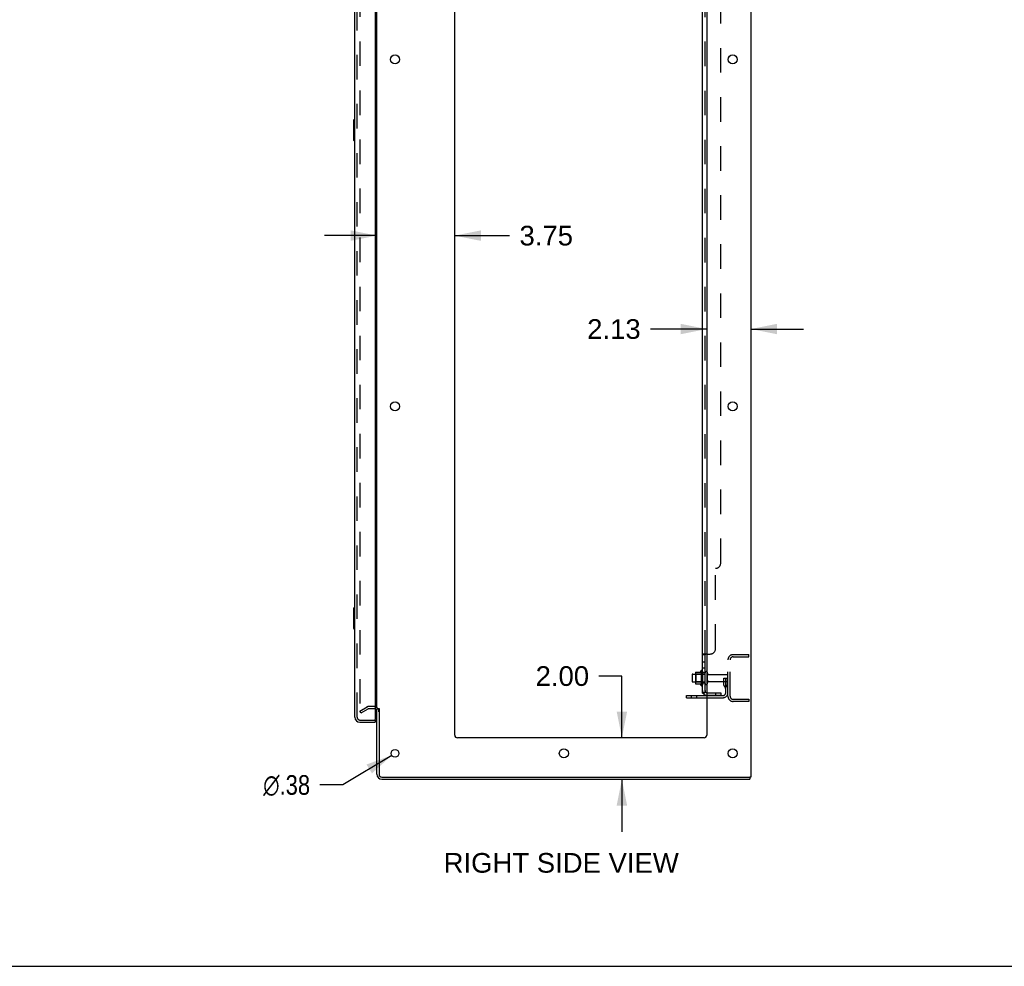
# Model space of a CAD drawing. Header units: inches. Extents: x 0 to 215, y 0 to 139.
# Tile 61 of 117: x 108 to 156, y 0 to 46. Entities that reach past the tile are written whole.
import ezdxf

# ---------------------------------------------------------------- set-up
doc = ezdxf.new("R2010")
doc.units = ezdxf.units.IN
doc.header["$LTSCALE"] = 11.804375
doc.header["$MEASUREMENT"] = 0
doc.linetypes.add('HIDDEN', pattern=[0.2, 0.1, -0.1])
doc.layers.get('0').update_dxf_attribs({"linetype": 'CONTINUOUS'})
for name, color, linetype in [('DEFAULT_2', 8, 'HIDDEN'), ('DIMENSIONS', 7, 'CONTINUOUS'), ('DOOR_ASSEMBLY', 7, 'CONTINUOUS'), ('SUBPANEL', 7, 'CONTINUOUS')]:
    doc.layers.add(name, color=color, linetype=linetype)
doc.styles.get("Standard").update_dxf_attribs({"font": 'arial.ttf'})
doc.styles.add('TEXTSTYLE_1', font='gdt', dxfattribs={"width": 0.8})
doc.dimstyles.new('DIMSTYLE_1', dxfattribs={"dimtxt": 0.946875, "dimasz": 1.2625, "dimexe": 0.09, "dimexo": 0.07, "dimgap": 0.0375, "dimtad": 0, "dimtih": 1, "dimtoh": 1, "dimzin": 4, "dimdsep": 46, "dimtxsty": 'Standard', "dimblk": '_FILLED', "dimblk1": '_FILLED', "dimblk2": '_FILLED', "dimcen": 0.09, "dimadec": 3, "dimazin": 1, "dimtfac": 1, "dimtdec": 3, "dimtofl": 0, "dimtmove": 0, "dimatfit": 3, "dimldrblk": '_FILLED', "dimfxl": 0, "dimtolj": 1, "dimtzin": 4, "dimarcsym": 0})
doc.dimstyles.new('DIMSTYLE_2', dxfattribs={"dimtxt": 0.946875, "dimasz": 1.2625, "dimexe": 0.09, "dimexo": 0.07, "dimgap": 0.09, "dimtad": 0, "dimtih": 1, "dimtoh": 1, "dimzin": 4, "dimdsep": 46, "dimtxsty": 'Standard', "dimblk": '_FILLED', "dimblk1": '_FILLED', "dimblk2": '_FILLED', "dimcen": 0.09, "dimadec": 3, "dimazin": 1, "dimtfac": 1, "dimtdec": 3, "dimtofl": 0, "dimtmove": 0, "dimatfit": 1, "dimldrblk": '_FILLED', "dimfxl": 0, "dimtolj": 1, "dimtzin": 4, "dimarcsym": 0})

# ---------------------------------------------------------------- blocks, each defined once
blk = doc.blocks.new('_FILLED')
at = {"color": 0, "linetype": 'ByBlock'}
blk.add_solid([(0, 0), (-1, 0.2), (-1, -0.2)], dxfattribs=at)
blk = doc.blocks.new('*D14')
at = {"layer": 'DIMENSIONS', "color": 2, "linetype": 'Continuous'}
for p, q in [((125.657, 35.171), (123.132, 35.171)), ((129.407, 35.171), (132.048, 35.171))]:
    blk.add_line(p, q, dxfattribs=at)
at = {"layer": 'DIMENSIONS', "color": 2, "linetype": 'Continuous', "xscale": 1.2625, "yscale": 1.2625, "zscale": 1.2625}
blk.add_blockref('_FILLED', (125.657, 35.171), dxfattribs=at)
at = {"layer": 'DIMENSIONS', "color": 2, "linetype": 'Continuous', "xscale": 1.2625, "yscale": 1.2625, "zscale": 1.2625, "rotation": 180}
blk.add_blockref('_FILLED', (129.407, 35.171), dxfattribs=at)
at = {"layer": 'DIMENSIONS', "color": 2, "linetype": 'Continuous', "insert": (132.522, 35.644), "char_height": 0.9469, "width": 2.57311, "attachment_point": 1, "line_spacing_factor": 0.9}
blk.add_mtext('3.75', dxfattribs=at)
blk = doc.blocks.new('*D15')
at = {"layer": 'DIMENSIONS', "color": 2, "linetype": 'Continuous'}
for p, q in [((141.532, 30.675), (138.825, 30.675)), ((143.657, 30.675), (146.182, 30.675))]:
    blk.add_line(p, q, dxfattribs=at)
at = {"layer": 'DIMENSIONS', "color": 2, "linetype": 'Continuous', "xscale": 1.2625, "yscale": 1.2625, "zscale": 1.2625}
blk.add_blockref('_FILLED', (141.532, 30.675), dxfattribs=at)
at = {"layer": 'DIMENSIONS', "color": 2, "linetype": 'Continuous', "xscale": 1.2625, "yscale": 1.2625, "zscale": 1.2625, "rotation": 180}
blk.add_blockref('_FILLED', (143.657, 30.675), dxfattribs=at)
at = {"layer": 'DIMENSIONS', "color": 2, "linetype": 'Continuous', "insert": (138.352, 31.149), "char_height": 0.9469, "width": 2.57311, "attachment_point": 3, "line_spacing_factor": 0.9}
blk.add_mtext('2.13', dxfattribs=at)
blk = doc.blocks.new('*D16')
at = {"layer": 'DIMENSIONS', "color": 2, "linetype": 'Continuous'}
for p, q in [((137.449, 13.97), (136.345, 13.97)), ((137.449, 11.001), (137.449, 13.97)), ((137.449, 9.001), (137.449, 6.476))]:
    blk.add_line(p, q, dxfattribs=at)
at = {"layer": 'DIMENSIONS', "color": 2, "linetype": 'Continuous', "xscale": 1.2625, "yscale": 1.2625, "zscale": 1.2625}
for p, rotation in [((137.449, 11.001), 270), ((137.449, 9.001), 90)]:
    blk.add_blockref('_FILLED', p, dxfattribs=dict(at, rotation=rotation))
at = {"layer": 'DIMENSIONS', "color": 2, "linetype": 'Continuous', "insert": (135.871, 14.444), "char_height": 0.9469, "width": 2.57311, "attachment_point": 3, "line_spacing_factor": 0.9}
blk.add_mtext('2.00', dxfattribs=at)
blk = doc.blocks.new('*D18')
at = {"layer": 'DIMENSIONS', "color": 2, "linetype": 'Continuous'}
for p, q in [((126.371, 10.154), (124.024, 8.73)), ((124.024, 8.73), (122.919, 8.73))]:
    blk.add_line(p, q, dxfattribs=at)
at = {"layer": 'DIMENSIONS', "color": 2, "linetype": 'Continuous', "xscale": 1.2625, "yscale": 1.2625, "zscale": 1.2625, "rotation": 31.2392584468}
blk.add_blockref('_FILLED', (126.371, 10.154), dxfattribs=at)
at = {"layer": 'DIMENSIONS', "color": 2, "linetype": 'Continuous', "insert": (122.446, 9.203), "char_height": 0.94688, "width": 3.09993, "attachment_point": 3, "line_spacing_factor": 0.9, "style": 'TEXTSTYLE_1'}
blk.add_mtext('{\\fgdt;n}\\fArial;.38', dxfattribs=at)

msp = doc.modelspace()

# ---------------------------------------------------------------- linework, layer by layer
at = {"color": 3, "linetype": 'Continuous'}
for p, q in [((143.657, 94.897), (143.657, 9.105)), ((125.657, 12.449), (125.657, 91.553)), ((129.407, 11.126), (129.407, 91.501)), ((141.532, 91.501), (141.532, 11.126)), ((140.553, 13.032), (141.532, 13.032)), ((125.657, 9.247), (125.657, 12.397)), ((125.761, 12.408), (125.761, 9.247)), ((141.407, 11.001), (129.532, 11.001)), ((125.903, 9.105), (143.567, 9.105)), ((143.657, 9.105), (143.601, 9.105)), ((125.903, 9.001), (143.605, 9.001))]:
    msp.add_line(p, q, dxfattribs=at)
at = {"color": 7, "linetype": 'Continuous'}
for p, q in [((141.258, 14.232), (141.258, 13.52)), ((140.828, 14.033), (140.828, 13.718)), ((140.858, 14.063), (140.992, 14.063)), ((140.992, 14.131), (140.992, 13.62)), ((141.002, 14.153), (141.23, 14.153)), ((140.858, 13.688), (140.992, 13.688)), ((141.002, 13.598), (141.23, 13.598)), ((140.553, 12.928), (140.553, 13.032)), ((140.553, 12.928), (141.532, 12.928)), ((125.761, 12.397), (125.657, 12.397)), ((143.567, 9.105), (143.601, 9.105)), ((143.605, 9.105), (143.605, 9.001)), ((0, 0), (214.625, 0))]:
    msp.add_line(p, q, dxfattribs=at)
at = {"color": 3, "linetype": 'Continuous'}
for centre, radius in [((126.532, 43.651), 0.219), ((142.782, 43.651), 0.219), ((126.532, 26.951), 0.219), ((142.782, 26.951), 0.219), ((126.532, 10.251), 0.188), ((134.657, 10.251), 0.219), ((142.782, 10.251), 0.219)]:
    msp.add_circle(centre, radius, dxfattribs=at)
at = {"color": 7, "linetype": 'Continuous'}
for centre, radius, start, end in [((141.858, 13.876), 0.698, 149.3369, 156.0321), ((141.289, 14.21), 0.0384, 0, 145.5503), ((140.858, 14.033), 0.03, 90, 180), ((141.002, 14.143), 0.01, 90, 174.8062), ((141.133, 14.131), 0.141, 174.7919, 180), ((141.211, 14.163), 0.01, 270, 336.0321), ((141.508, 14.133), 0.055, 64.0906, 180), ((140.858, 13.718), 0.03, 180, 270), ((141.133, 13.62), 0.141, 180, 185.2081), ((141.002, 13.608), 0.01, 185.1938, 270), ((141.211, 13.588), 0.01, 23.9679, 90), ((141.858, 13.876), 0.698, 203.9679, 210.6631), ((141.289, 13.542), 0.0384, 214.4497, 360), ((141.508, 13.618), 0.055, 180, 295.9094)]:
    msp.add_arc(centre, radius, start, end, dxfattribs=at)
at = {"color": 3, "linetype": 'Continuous'}
for centre, radius, start, end in [((125.514, 12.254), 0.142, 0, 63.5297), ((129.532, 11.126), 0.125, 180, 270), ((141.407, 11.126), 0.125, 270, 360), ((125.903, 9.247), 0.246, 180, 270), ((125.903, 9.247), 0.142, 180, 270)]:
    msp.add_arc(centre, radius, start, end, dxfattribs=at)
at = {"layer": 'DEFAULT_2', "color": 8, "linetype": 'HIDDEN'}
for p, q in [((124.844, 91.735), (124.844, 12.266)), ((142.553, 12.997), (142.553, 14.754)), ((142.657, 12.997), (142.657, 14.754)), ((142.799, 15.001), (143.553, 15.001)), ((142.799, 14.897), (143.553, 14.897)), ((143.553, 14.897), (143.553, 15.001)), ((141.012, 14.059), (140.992, 14.079)), ((140.992, 14.063), (141.453, 14.063)), ((141.308, 14.059), (141.012, 14.059)), ((141.012, 14.059), (141.012, 13.692)), ((141.308, 14.059), (141.328, 14.079)), ((141.308, 14.059), (141.308, 13.692)), ((141.328, 14.21), (141.328, 13.542)), ((141.453, 13.618), (141.453, 14.133)), ((141.563, 13.618), (141.563, 14.133)), ((141.625, 14.041), (142.523, 14.041)), ((142.359, 13.876), (142.449, 13.876)), ((142.359, 13.535), (142.359, 13.876)), ((142.449, 13.876), (142.553, 13.876)), ((142.449, 13.175), (142.449, 13.876)), ((142.463, 13.535), (142.463, 13.876)), ((142.553, 13.876), (142.514, 13.876)), ((141.012, 13.692), (140.992, 13.672)), ((140.992, 13.688), (141.453, 13.688)), ((141.308, 13.692), (141.012, 13.692)), ((141.308, 13.692), (141.328, 13.672)), ((141.625, 13.711), (142.523, 13.711)), ((142.463, 13.701), (142.359, 13.701)), ((142.38, 13.469), (142.429, 13.401)), ((142.465, 13.529), (142.514, 13.462)), ((140.8, 12.928), (140.8, 13.032)), ((141.056, 12.928), (141.056, 13.032)), ((141.532, 13.032), (142.306, 13.032)), ((141.532, 12.928), (142.306, 12.928)), ((142.799, 12.855), (143.553, 12.855)), ((143.553, 12.855), (143.553, 12.751)), ((124.844, 12.286), (125.184, 12.482)), ((124.896, 12.196), (125.236, 12.392)), ((125.514, 12.501), (125.252, 12.501)), ((125.514, 12.397), (125.252, 12.397)), ((143.553, 12.751), (142.799, 12.751)), ((124.896, 12.196), (124.844, 12.286))]:
    msp.add_line(p, q, dxfattribs=at)
for points in [[(124.844, 12.266), (124.844, 12.264), (124.845, 12.262), (124.845, 12.26)], [(124.862, 12.246), (124.86, 12.247), (124.858, 12.247), (124.856, 12.247), (124.854, 12.248), (124.852, 12.249), (124.851, 12.251), (124.849, 12.252), (124.848, 12.254), (124.847, 12.256), (124.846, 12.258), (124.845, 12.26)], [(124.869, 12.249), (124.867, 12.248), (124.866, 12.247), (124.864, 12.247), (124.862, 12.246), (124.862, 12.246)]]:
    msp.add_lwpolyline(points, dxfattribs=at)
for centre, radius, start, end in [((142.799, 14.754), 0.246, 90, 180), ((142.799, 14.754), 0.142, 90, 180), ((141.508, 14.133), 0.055, 360, 64.0906), ((141.625, 14.103), 0.0625, 180, 270), ((142.523, 14.011), 0.03, 360, 90), ((142.523, 13.741), 0.03, 270, 0), ((141.508, 13.618), 0.055, 295.9094, 0), ((141.625, 13.648), 0.0625, 90, 180), ((142.473, 13.535), 0.114, 180, 215.7539), ((142.345, 13.34), 0.104, 0, 35.7539), ((142.473, 13.535), 0.01, 180, 215.7539), ((142.345, 13.34), 0.208, 0, 35.7539), ((142.306, 13.175), 0.246, 270, 360), ((142.306, 13.175), 0.142, 270, 360), ((142.799, 12.997), 0.246, 180, 270), ((142.799, 12.997), 0.142, 180, 270), ((125.252, 12.364), 0.137, 90, 120), ((125.252, 12.364), 0.033, 90, 120), ((125.514, 12.254), 0.246, 0, 90), ((125.514, 12.254), 0.142, 63.5297, 90)]:
    msp.add_arc(centre, radius, start, end, dxfattribs=at)
at = {"layer": 'DOOR_ASSEMBLY', "color": 3, "linetype": 'Continuous'}
for p, q in [((124.599, 11.997), (124.599, 92.004)), ((125.578, 92.127), (125.578, 11.875)), ((124.845, 11.751), (125.578, 11.751))]:
    msp.add_line(p, q, dxfattribs=at)
at = {"layer": 'DOOR_ASSEMBLY', "color": 8, "linetype": 'HIDDEN'}
for p, q in [((124.703, 11.997), (124.703, 92.004)), ((124.845, 11.855), (125.558, 11.855))]:
    msp.add_line(p, q, dxfattribs=at)
at = {"layer": 'DOOR_ASSEMBLY', "color": 7, "linetype": 'Continuous'}
for p, q in [((124.599, 40.751), (124.554, 40.751)), ((124.539, 40.736), (124.539, 39.766)), ((124.585, 40.651), (124.585, 39.851)), ((124.554, 39.751), (124.599, 39.751)), ((124.539, 17.236), (124.539, 16.266)), ((124.599, 17.251), (124.554, 17.251)), ((124.585, 17.151), (124.585, 16.351)), ((124.554, 16.251), (124.599, 16.251)), ((125.558, 11.855), (125.578, 11.855)), ((125.578, 11.855), (125.578, 11.751))]:
    msp.add_line(p, q, dxfattribs=at)
for points in [[(124.584, 40.687), (124.584, 40.681), (124.585, 40.675), (124.585, 40.669), (124.585, 40.663), (124.585, 40.657), (124.585, 40.651)], [(124.585, 39.851), (124.585, 39.845), (124.585, 39.838), (124.585, 39.832), (124.585, 39.826), (124.584, 39.82), (124.584, 39.815)], [(124.584, 17.187), (124.584, 17.181), (124.585, 17.175), (124.585, 17.169), (124.585, 17.163), (124.585, 17.157), (124.585, 17.151)], [(124.585, 16.351), (124.585, 16.345), (124.585, 16.338), (124.585, 16.332), (124.585, 16.326), (124.584, 16.32), (124.584, 16.315)]]:
    msp.add_lwpolyline(points, dxfattribs=at)
for centre, radius, start, end in [((124.554, 40.736), 0.015, 90, 180), ((124.584, 40.736), 0.015, 0, 90), ((124.554, 39.766), 0.015, 180, 270), ((124.584, 39.766), 0.015, 270, 360), ((124.554, 17.236), 0.015, 90, 180), ((124.584, 17.236), 0.015, 0, 90), ((124.554, 16.266), 0.015, 180, 270), ((124.584, 16.266), 0.015, 270, 360), ((124.763, 12.141), 0.26, 270, 272.5866)]:
    msp.add_arc(centre, radius, start, end, dxfattribs=at)
at = {"layer": 'DOOR_ASSEMBLY', "color": 3, "linetype": 'Continuous'}
for centre, radius, start, end in [((124.845, 11.997), 0.246, 180, 270), ((125.558, 11.875), 0.02, 270, 360)]:
    msp.add_arc(centre, radius, start, end, dxfattribs=at)
at = {"layer": 'DOOR_ASSEMBLY', "color": 8, "linetype": 'HIDDEN'}
msp.add_arc((124.845, 11.997), 0.142, 180, 270, dxfattribs=at)
at = {"layer": 'SUBPANEL', "color": 3, "linetype": 'Continuous'}
for p, q in [((141.328, 13.157), (141.328, 90.845)), ((141.532, 15.032), (141.382, 15.032))]:
    msp.add_line(p, q, dxfattribs=at)
at = {"layer": 'SUBPANEL', "color": 8, "linetype": 'HIDDEN'}
for p, q in [((141.453, 14.997), (141.453, 89.005)), ((142.203, 19.407), (142.203, 84.595)), ((141.953, 15.282), (141.953, 19.157)), ((141.454, 15.001), (141.453, 15)), ((141.478, 15.025), (141.478, 15.024)), ((141.532, 15.032), (141.703, 15.032)), ((141.453, 14.635), (141.328, 14.635)), ((141.453, 14.354), (141.328, 14.354)), ((141.453, 14.126), (141.328, 14.126)), ((141.453, 13.626), (141.328, 13.626)), ((141.429, 13.157), (141.478, 13.198)), ((141.565, 13.157), (142.203, 13.157)), ((142.203, 13.032), (141.565, 13.032)), ((141.953, 13.157), (141.953, 13.032)), ((142.203, 13.157), (142.203, 13.032))]:
    msp.add_line(p, q, dxfattribs=at)
at = {"layer": 'SUBPANEL', "color": 7, "linetype": 'Continuous'}
for p, q in [((141.453, 14.997), (141.328, 14.997)), ((141.453, 13.157), (141.453, 14.997)), ((141.453, 13.157), (141.328, 13.157)), ((141.382, 13.119), (141.429, 13.157))]:
    msp.add_line(p, q, dxfattribs=at)
at = {"layer": 'SUBPANEL', "color": 3, "linetype": 'Continuous'}
for points in [[(141.354, 15.018), (141.35, 15.017), (141.347, 15.015), (141.344, 15.014), (141.341, 15.012), (141.338, 15.01), (141.335, 15.009), (141.333, 15.007), (141.331, 15.005), (141.33, 15.003), (141.329, 15.001), (141.328, 15), (141.328, 14.998), (141.328, 14.997)], [(141.382, 15.032), (141.38, 15.03), (141.377, 15.029), (141.375, 15.027), (141.371, 15.026), (141.368, 15.024), (141.365, 15.023), (141.361, 15.021), (141.354, 15.018)], [(141.357, 13.134), (141.35, 13.137), (141.347, 13.138), (141.344, 13.14), (141.341, 13.141), (141.338, 13.143), (141.335, 13.145), (141.333, 13.147), (141.331, 13.149), (141.33, 13.15), (141.329, 13.152), (141.328, 13.154), (141.328, 13.156), (141.328, 13.157)], [(141.382, 13.119), (141.38, 13.121), (141.377, 13.123), (141.375, 13.125), (141.371, 13.127), (141.368, 13.129), (141.365, 13.13), (141.361, 13.132), (141.357, 13.134)]]:
    msp.add_lwpolyline(points, dxfattribs=at)
at = {"layer": 'SUBPANEL', "color": 8, "linetype": 'HIDDEN'}
for points in [[(141.333, 15.007), (141.331, 15.005), (141.33, 15.003), (141.329, 15.001), (141.328, 15), (141.328, 14.998)], [(141.341, 15.012), (141.338, 15.01), (141.335, 15.009)], [(141.382, 15.032), (141.38, 15.03), (141.377, 15.029), (141.375, 15.027), (141.371, 15.026)], [(141.453, 15), (141.453, 14.998), (141.453, 14.997)], [(141.461, 15.008), (141.46, 15.007), (141.458, 15.005), (141.456, 15.004), (141.455, 15.003), (141.454, 15.001)], [(141.472, 15.016), (141.471, 15.015), (141.469, 15.014)], [(141.476, 15.021), (141.475, 15.019), (141.474, 15.018)], [(141.478, 15.032), (141.479, 15.03), (141.479, 15.029), (141.479, 15.027), (141.478, 15.025)], [(141.457, 13.18), (141.457, 13.18), (141.457, 13.18), (141.456, 13.18), (141.456, 13.18), (141.455, 13.179), (141.455, 13.179), (141.454, 13.179), (141.454, 13.178), (141.453, 13.178), (141.453, 13.178), (141.452, 13.177), (141.452, 13.177), (141.451, 13.177), (141.45, 13.176), (141.45, 13.176), (141.449, 13.176), (141.448, 13.175), (141.448, 13.175), (141.447, 13.175), (141.446, 13.174), (141.445, 13.174), (141.445, 13.173), (141.444, 13.173), (141.443, 13.173), (141.442, 13.172), (141.442, 13.172), (141.441, 13.172), (141.44, 13.171), (141.439, 13.171), (141.438, 13.17), (141.437, 13.17), (141.437, 13.17), (141.436, 13.169), (141.435, 13.169), (141.434, 13.169), (141.433, 13.168), (141.432, 13.168), (141.431, 13.167), (141.43, 13.167), (141.429, 13.167), (141.428, 13.166), (141.427, 13.166), (141.426, 13.166), (141.425, 13.165), (141.424, 13.165), (141.423, 13.164), (141.422, 13.164), (141.42, 13.164), (141.419, 13.163), (141.418, 13.163), (141.417, 13.163), (141.416, 13.162), (141.415, 13.162), (141.414, 13.162), (141.413, 13.161), (141.412, 13.161), (141.41, 13.161), (141.409, 13.16), (141.408, 13.16), (141.407, 13.16), (141.406, 13.16), (141.405, 13.159), (141.404, 13.159), (141.403, 13.159), (141.402, 13.159), (141.401, 13.158), (141.4, 13.158), (141.399, 13.158), (141.398, 13.158), (141.398, 13.158), (141.397, 13.158), (141.396, 13.157), (141.395, 13.157), (141.394, 13.157), (141.394, 13.157), (141.393, 13.157), (141.393, 13.157)], [(141.393, 13.157), (141.393, 13.157), (141.393, 13.157), (141.393, 13.157), (141.393, 13.157), (141.393, 13.157), (141.394, 13.157), (141.394, 13.157), (141.395, 13.157), (141.395, 13.157), (141.396, 13.157)], [(141.453, 13.177), (141.454, 13.178), (141.454, 13.178), (141.454, 13.178), (141.455, 13.179), (141.455, 13.179), (141.456, 13.179), (141.456, 13.18), (141.456, 13.18), (141.457, 13.18), (141.457, 13.18), (141.457, 13.18)], [(141.453, 13.161), (141.453, 13.159), (141.453, 13.157)]]:
    msp.add_lwpolyline(points, dxfattribs=at)
at = {"layer": 'SUBPANEL', "color": 7, "linetype": 'Continuous'}
for points in [[(141.467, 15.012), (141.463, 15.01), (141.461, 15.008), (141.46, 15.007), (141.458, 15.005), (141.456, 15.004), (141.455, 15.003), (141.454, 15.001), (141.453, 15), (141.453, 14.998), (141.453, 14.997)], [(141.478, 15.032), (141.479, 15.03), (141.479, 15.029), (141.479, 15.027), (141.478, 15.025), (141.478, 15.024), (141.477, 15.022), (141.476, 15.021), (141.475, 15.019), (141.474, 15.018), (141.472, 15.016), (141.471, 15.015), (141.469, 15.014), (141.467, 15.012)], [(141.458, 13.169), (141.456, 13.167), (141.455, 13.165), (141.454, 13.163), (141.453, 13.161)], [(141.471, 13.185), (141.467, 13.181), (141.465, 13.179), (141.463, 13.176), (141.461, 13.174), (141.46, 13.172), (141.458, 13.169)], [(141.478, 13.198), (141.479, 13.197), (141.479, 13.197), (141.479, 13.196), (141.478, 13.195), (141.478, 13.194), (141.477, 13.192), (141.476, 13.191), (141.475, 13.19), (141.474, 13.188), (141.472, 13.186), (141.471, 13.185)]]:
    msp.add_lwpolyline(points, dxfattribs=at)
at = {"layer": 'SUBPANEL', "color": 8, "linetype": 'HIDDEN'}
for centre, radius, start, end in [((141.953, 19.407), 0.25, 270, 360), ((141.703, 15.282), 0.25, 270, 360), ((141.565, 13.269), 0.237, 180, 219.4342), ((141.565, 13.269), 0.112, 252.8585, 270), ((141.565, 13.269), 0.237, 261.9946, 270)]:
    msp.add_arc(centre, radius, start, end, dxfattribs=at)
at = {"layer": 'SUBPANEL', "color": 7, "linetype": 'Continuous'}
msp.add_arc((141.565, 13.269), 0.112, 180, 252.8585, dxfattribs=at)
at = {"layer": 'SUBPANEL', "color": 3, "linetype": 'Continuous'}
msp.add_arc((141.565, 13.269), 0.237, 219.4342, 261.9946, dxfattribs=at)

# ---------------------------------------------------------------- texts
at = {"layer": 'DIMENSIONS', "color": 2, "linetype": 'Continuous', "insert": (134.529, 5.453), "char_height": 0.94688, "width": 11.2921, "attachment_point": 2, "line_spacing_factor": 0.9}
msp.add_mtext('RIGHT SIDE VIEW', dxfattribs=at)

# ---------------------------------------------------------------- dimensions: what is measured, and where the dimension line sits
at = {"layer": 'DIMENSIONS', "color": 2, "linetype": 'Continuous'}
for base, p1, p2, angle, picture, middle in [((141.53172631, 30.67532153), (143.65672631, 94.856841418), (141.53172631, 11.125841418), 180, '*D15', (137.053716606, 30.670040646)), ((137.449, 11.001), (143.545, 9.001), (141.407, 11.001), 90, '*D16', (134.573, 13.965))]:
    dim = msp.add_linear_dim(base=base, p1=p1, p2=p2, angle=angle, dimstyle='DIMSTYLE_1', dxfattribs=at)
    dim.commit()
    dim.dimension.update_dxf_attribs({"geometry": picture, "text_midpoint": middle, "dimtype": 160})
dim = msp.add_linear_dim(base=(129.407, 35.171), p1=(125.657, 12.449), p2=(129.407, 11.126), dimstyle='DIMSTYLE_1', dxfattribs=at)
dim.commit()
dim.dimension.update_dxf_attribs({"geometry": '*D14', "text_midpoint": (133.81, 35.165), "dimtype": 160})
dim = msp.add_diameter_dim_2p(p1=(126.371, 10.154), p2=(126.692, 10.348), text='%%c<>', dimstyle='DIMSTYLE_2', override={"dimpost": '<>'}, dxfattribs=at)
dim.commit()
dim.dimension.update_dxf_attribs({"geometry": '*D18', "text_midpoint": (120.896, 8.73), "dimtype": 163})

doc.saveas('drawing.dxf')
